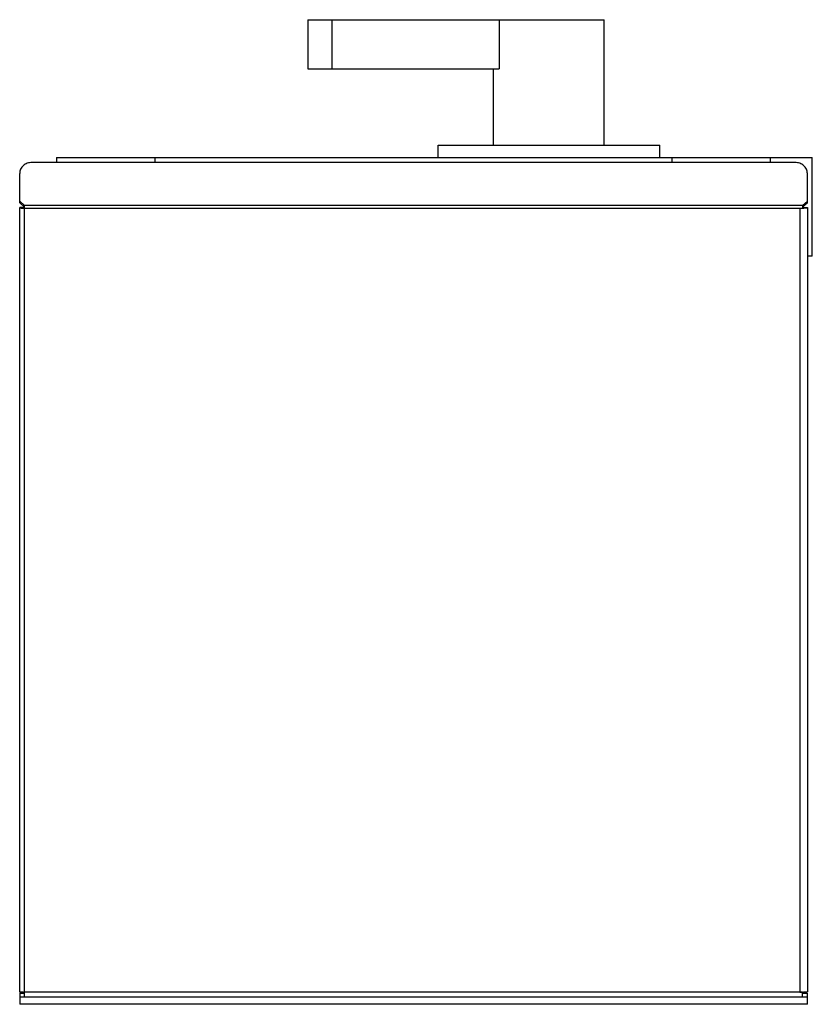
# Model space of a CAD drawing. Header units: millimetres. Extents: x 44 to 366, y 86 to 486.
import ezdxf

# ---------------------------------------------------------------- set-up
doc = ezdxf.new("R2010")
doc.units = ezdxf.units.MM
doc.header["$LTSCALE"] = 37.360626
doc.layers.get('0').update_dxf_attribs({"linetype": 'CONTINUOUS'})

msp = doc.modelspace()

# ---------------------------------------------------------------- linework, layer by layer
at = {"color": 7, "linetype": 'Continuous'}
for p, q in [((161.43, 485.52), (161.43, 465.52)), ((161.43, 485.52), (281.93, 485.52)), ((171.43, 465.52), (171.43, 485.52)), ((239.28, 485.52), (239.28, 465.52)), ((281.93, 434.52), (281.93, 485.52)), ((161.43, 465.52), (239.28, 465.52)), ((236.93, 434.52), (236.93, 465.52)), ((214.43, 429.52), (214.43, 434.52)), ((214.43, 434.52), (304.43, 434.52)), ((304.43, 429.52), (304.43, 434.52)), ((59.43, 429.52), (59.43, 427.52)), ((59.43, 429.52), (366.43, 429.52)), ((99.43, 427.52), (99.43, 429.52)), ((309.43, 429.52), (309.43, 427.52)), ((349.43, 427.52), (349.43, 429.52)), ((366.43, 389.52), (366.43, 429.52)), ((359.43, 427.52), (49.43, 427.52)), ((44.43, 411.12), (44.43, 423.05)), ((364.43, 411.12), (364.43, 423.05)), ((44.43, 411.79), (46.43, 410)), ((46.43, 409.33), (44.43, 411.12)), ((44.43, 90.52), (44.43, 409.23)), ((45.93, 409.23), (44.43, 409.23)), ((45.93, 409.23), (45.93, 409.11)), ((46.43, 88.52), (46.43, 410)), ((362.43, 410), (46.43, 410)), ((46.43, 408.98), (362.43, 408.98)), ((361.43, 408.98), (361.43, 90.4)), ((362.43, 410), (364.43, 411.79)), ((364.43, 411.12), (362.43, 409.33)), ((362.43, 410), (362.43, 408.98)), ((362.89, 409.01), (362.95, 409.01)), ((362.93, 409.23), (364.43, 409.23)), ((364.43, 409.17), (364.43, 90.58)), ((366.43, 389.52), (364.43, 389.52)), ((44.43, 90.02), (46.43, 90.02)), ((44.43, 90.02), (44.43, 85.52)), ((44.43, 88.52), (364.43, 88.52)), ((362.43, 90.4), (46.43, 90.4)), ((362.43, 88.52), (362.43, 90.41)), ((362.43, 90.02), (364.43, 90.02)), ((362.95, 90.42), (362.89, 90.42)), ((364.43, 85.52), (364.43, 90.02)), ((364.43, 85.52), (44.43, 85.52))]:
    msp.add_line(p, q, dxfattribs=at)
for centre, radius, start, end in [((46.43, 440.02), 31.04, 269.0027, 270.0066), ((361.44, 455.45), 46.47, 269.9947, 271.2277), ((361.66, 444.89), 35.9, 271.2406, 271.9643), ((361.98, 417.3), 8.21, 273.1995, 274.1069), ((46.43, 121.45), 31.06, 269.0095, 270.0064), ((361.45, 135.54), 45.15, 269.9766, 271.2361), ((361.65, 126.35), 35.96, 271.2294, 271.9641)]:
    msp.add_arc(centre, radius, start, end, dxfattribs=at)
for points, knots in [([(49.43, 427.52), (48.79, 427.52), (47.5, 427.3), (45.84, 426.32), (44.7, 424.84), (44.43, 423.63), (44.43, 423.05)], [0, 0, 0, 0, 0.26276, 0.518176, 0.762961, 1, 1, 1, 1]), ([(364.43, 423.05), (364.43, 423.63), (364.16, 424.84), (363.03, 426.32), (361.37, 427.3), (360.08, 427.52), (359.43, 427.52)], [0, 0, 0, 0, 0.237039, 0.481825, 0.737241, 1, 1, 1, 1]), ([(44.43, 409.11), (44.43, 409.1), (44.48, 409.08), (44.55, 409.06), (44.68, 409.05), (44.85, 409.03), (45.07, 409.02), (45.42, 409), (45.69, 408.99), (45.89, 408.99)], [0, 0, 0, 0, 0.022486, 0.077065, 0.164735, 0.283567, 0.430413, 0.601721, 1, 1, 1, 1]), ([(46, 409.09), (45.98, 409.09), (45.97, 409.1), (45.93, 409.1), (45.93, 409.11)], [0, 0, 0, 0, 0.726766, 1, 1, 1, 1]), ([(46.43, 409.08), (46.39, 409.08), (46.25, 409.08), (46.1, 409.08), (46, 409.09)], [0, 0, 0, 0, 0.297324, 1, 1, 1, 1]), ([(362.93, 409.17), (362.93, 409.16), (362.89, 409.15), (362.83, 409.13), (362.71, 409.12), (362.62, 409.11), (362.57, 409.11)], [0, 0, 0, 0, 0.077679, 0.270924, 0.581131, 1, 1, 1, 1]), ([(362.95, 409.01), (363.15, 409.02), (363.52, 409.03), (363.94, 409.06), (364.19, 409.09), (364.32, 409.12), (364.39, 409.14), (364.43, 409.16), (364.43, 409.17)], [0, 0, 0, 0, 0.409571, 0.724584, 0.839609, 0.923862, 0.976638, 1, 1, 1, 1]), ([(45.02, 90.43), (44.94, 90.44), (44.79, 90.45), (44.6, 90.47), (44.51, 90.49), (44.43, 90.51), (44.43, 90.52)], [0, 0, 0, 0, 0.417421, 0.729295, 0.923731, 1, 1, 1, 1]), ([(45.89, 90.4), (45.81, 90.4), (45.52, 90.41), (45.23, 90.42), (45.02, 90.43)], [0, 0, 0, 0, 0.276509, 1, 1, 1, 1]), ([(363.71, 90.46), (363.65, 90.46), (363.4, 90.44), (363.14, 90.43), (362.95, 90.42)], [0, 0, 0, 0, 0.223745, 1, 1, 1, 1]), ([(364.43, 90.58), (364.43, 90.56), (364.35, 90.54), (364.23, 90.51), (363.99, 90.48), (363.81, 90.47), (363.71, 90.46)], [0, 0, 0, 0, 0.077679, 0.270924, 0.581131, 1, 1, 1, 1])]:
    msp.add_open_spline(points, degree=3, knots=knots, dxfattribs=at)

doc.saveas('drawing.dxf')
